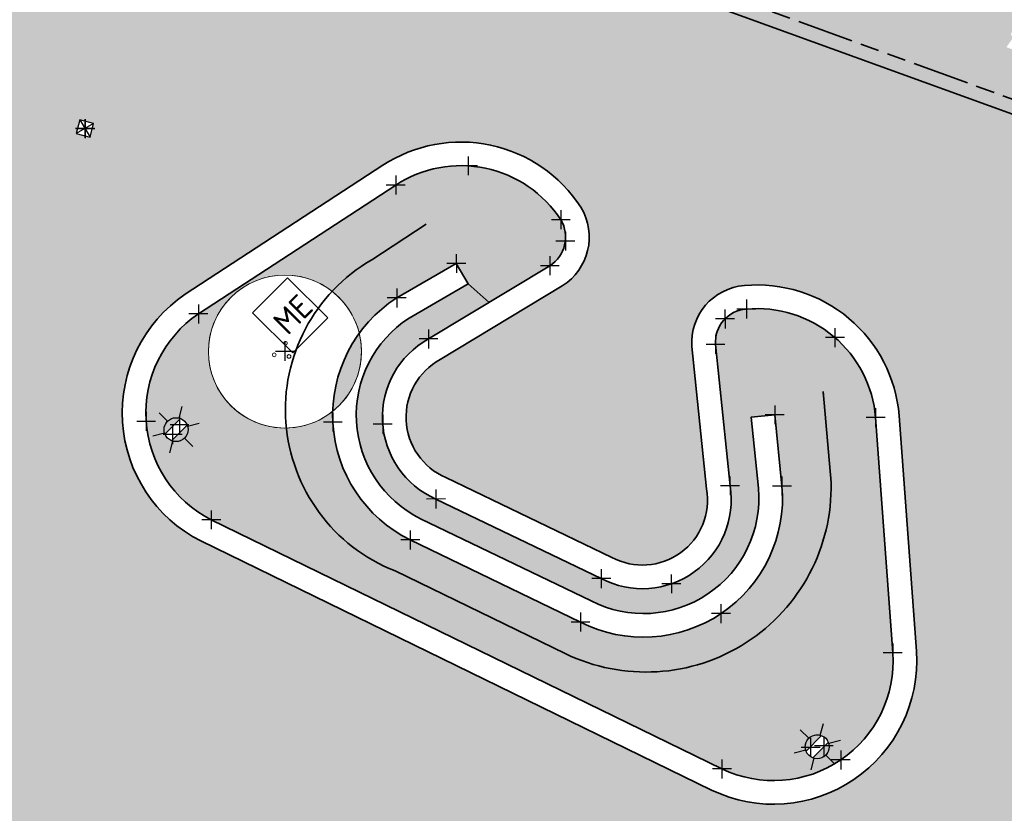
# Model space of a CAD drawing. Header units: millimetres. Extents: x -52896 to 112378, y -5052 to 108299.
# Tile 2 of 6: x 44507 to 65348, y 18488 to 35295. Entities that reach past the tile are written whole.
import ezdxf
from ezdxf.enums import TextEntityAlignment as Align

# ---------------------------------------------------------------- set-up
doc = ezdxf.new("R2010")
doc.units = ezdxf.units.MM
doc.header["$LTSCALE"] = 100
doc.linetypes.add('VH-TROTTOIRBAND_280-300', pattern=[26, 12, -2, 4, -2, 4, -2])
doc.layers.add('bomen nieuw kleur', color=98, linetype='Continuous', lineweight=0, transparency=0.4)
for name, color, linetype, lineweight, true_color in [('N-WE-GR-BOOM-S', 7, 'Continuous', 25, 0x00a500), ('R-WE-GR-GRAS-A', 7, 'Continuous', 18, 0x7ca500), ('R-WE-VH-KANTOPSLUITING_TROTTOIRBAND_280 300-G', 6, 'VH-TROTTOIRBAND_280-300', 35, 0xff00ff), ('R-WE-VH-VERHARDING_BETONSTRAATSTEEN_KF_ROOD_ELLEBOOG-A', 1, 'Continuous', 18, 0xff0000)]:
    doc.layers.add(name, color=color, linetype=linetype, lineweight=lineweight, true_color=true_color)
doc.layers.add('R-WE-AL-SITUATIEMETING-S', color=7, linetype='Continuous')
doc.layers.add('X-XX-AL-MEETPUNT_MARKER-S', color=7, linetype='Continuous')
for name, color, linetype, lineweight in [('R-WE-GW-OPHOGING-G', 90, 'Continuous', 35), ('R-WE-IE-MEUBILAIR_WEGMEUBILAIR_LICHTMAST-S', 7, 'Continuous', 25), ('R-WE-IE-MEUBILAIR_WEGMEUBILAIR_ZITBANK-G', 7, 'Continuous', 35), ('R-WE-RI-KOLK-S', 7, 'Continuous', 25), ('R-WE-VH-KANTOPSLUITING_VOORKANTBAND-G', 50, 'Continuous', 35), ('R-WE-VH-VERHARDING_BETONSTRAATSTEEN_KF_HEIDEPAARS_ELLEBOOG-A', 241, 'Continuous', 18), ('X-XX-AL-T25', 7, 'Continuous', 25)]:
    doc.layers.add(name, color=color, linetype=linetype, lineweight=lineweight)
doc.styles.add('NLCS-ISO', font='txt')
doc.styles.add('NLCS-ISO-M200-T25', font='txt', dxfattribs={"height": 0.5})
pattern_1 = [(90, (0, 0), (-898.025612, 898.025612), [238.125, -1557.926224]), (45, (0, 0), (-898.0256121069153, 898.0256121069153), [238.125, -1031.875]), (135, (0, 0), (-898.0256121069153, -898.0256121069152), [238.125, -1031.875])]

# ---------------------------------------------------------------- blocks, each defined once
blk = doc.blocks.new('N-SIE-WEG_LICHTMAST-SO')
h = blk.add_hatch(color=256)
h.paths.add_polyline_path([(1.162672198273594, 0.5, 0.6585046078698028), (-1.162672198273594, 0.5)])
h.paths.add_polyline_path([(-1.162672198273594, -0.5, 0.6585046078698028), (1.162672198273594, -0.5)])
at = {"flags": 128}
for points in [[(8.349587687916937e-10, 1.265625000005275), (1.669846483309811e-09, 2.53125000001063)], [(-2.192125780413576, 1.265625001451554), (-1.096064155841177, 0.6328125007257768)], [(1.096064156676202, 0.6328124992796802), (2.192125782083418, 1.26562499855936)], [(-1.162672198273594, 0.5), (1.162672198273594, 0.5)], [(-2.192125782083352, -1.26562499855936), (-1.096064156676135, -0.6328124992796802)], [(-1.162672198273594, -0.5), (1.162672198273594, -0.5)], [(2.192125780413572, -1.265625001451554), (1.096064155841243, -0.6328125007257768)], [(-8.349587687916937e-10, -1.265625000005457), (-1.669775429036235e-09, -2.53125000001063)]]:
    blk.add_lwpolyline(points, dxfattribs=at)
at = {"ltscale": 0.5}
blk.add_circle((0, 0), 1.265625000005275, dxfattribs=at)
at = {"style": 'NLCS-ISO'}
blk.add_attdef('TYPE', text='', height=1.8, dxfattribs=at).set_placement((1.669846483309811e-09, 2.53125000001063), align=Align.BOTTOM_CENTER)
blk = doc.blocks.new('SRI-KOLK_A_INMETING_RE01')
at = {"flags": 128}
blk.add_lwpolyline([(-0.15, -0.1499999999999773), (0.15, -0.1499999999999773), (0.15, 0.1499999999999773), (-0.15, 0.1499999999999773)], close=True, dxfattribs=at)
for points in [[(-0.15, -0.1499999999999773), (0.15, 0.1499999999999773)], [(0.15, -0.1499999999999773), (-0.15, 0.1499999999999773)]]:
    blk.add_lwpolyline(points)
blk = doc.blocks.new('SAL-MEETPUNT_MARKER-SO')
at = {"layer": 'X-XX-AL-MEETPUNT_MARKER-S'}
for points in [[(0.7071067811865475, 0.7071067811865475), (-0.7071067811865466, -0.7071067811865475)], [(0.7071067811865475, -0.7071067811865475), (-0.7071067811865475, 0.7071067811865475)]]:
    blk.add_lwpolyline(points, dxfattribs=at)
blk = doc.blocks.new('Group-177_18')
at = {"layer": 'bomen nieuw kleur', "color": 96, "linetype": 'Continuous', "lineweight": 13, "ltscale": 0.6902280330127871}
for centre, radius in [((-0.6688578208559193, -0.4398368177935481), 5.399999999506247), ((-1.365226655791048, -0.0689216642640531), 0.1299999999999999), ((-0.228468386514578, -0.05507939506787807), 0.13), ((-0.7072547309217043, -0.8843616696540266), 0.13)]:
    blk.add_circle(centre, radius, dxfattribs=at)
blk = doc.blocks.new('Tree new-multistem-DO_18')
at = {"layer": 'bomen nieuw kleur', "color": 96, "linetype": 'Continuous', "lineweight": 13, "ltscale": 0.6902280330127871}
blk.add_blockref('Group-177_18', (0, 0), dxfattribs=at)

msp = doc.modelspace()

# ---------------------------------------------------------------- hatches: boundary and pattern name
at = {"layer": 'R-WE-GR-GRAS-A'}
h = msp.add_hatch(dxfattribs=at)
h.set_pattern_fill('GRASS', color=256, scale=50)
h.set_pattern_definition(pattern_1)
h.paths.add_polyline_path([(33887.94043083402, 29690.60858189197), (31171.11952124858, 25401.47363404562), (30545.83833171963, 23173.45558340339), (30411.72413189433, 18753.03497205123), (31181.5643064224, 14869.11644744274), (30716.34141781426, 9870.989131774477), (31133.60307369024, 5861.160368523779), (31705.39923237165, 2333.909150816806), (32817.83345036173, -721.2546927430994), (32391.0775705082, -1874.044534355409), (30648.34919181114, -3006.306782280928), (28371.79237761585, -4753.242295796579), (34801.86822683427, -4647.131156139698), (34722.69332322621, -2782.804481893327), (34375.77931522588, -2797.537352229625)])
h.paths.add_polyline_path([(68244.73930850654, 37701.50635222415), (67238.20887634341, 47131.47822331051), (65444.8300127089, 47534.24025160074), (66712.13843501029, 61046.24921997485), (56339.30076360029, 64485.41941685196), (56091.92808511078, 63562.39693135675), (55950.41645634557, 53793.36047647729), (55854.78729562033, 45253.36232816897), (55778.67695198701, 39885.15948930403, 0.3348562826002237), (58451.91543748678, 35863.2017254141), (66902.55923802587, 32789.37459254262), (75061.62929090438, 29864.80125341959), (77651.54256165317, 28905.35829571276, 0.4200545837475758), (82759.83210815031, 31434.92064571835), (83346.30860625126, 33618.09561551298), (82128.33482460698, 33947.38321275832)])
h.paths.add_polyline_path([(66078.83441741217, 35632.46937008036), (65796.23638451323, 34855.54366414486), (65724.17573111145, 34881.75492056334), (65703.07828314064, 34599.43104046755), (65391.5881690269, 34712.73208439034), (65556.80692373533, 34942.63345168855), (65484.74627041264, 34968.84470808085), (65767.3443032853, 35745.77041398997)], flags=16)
h.paths.add_polyline_path([(63256.52024476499, 38494.1415596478, -1), (63820.99777268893, 39061.03230791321, -1)], flags=16)
h.paths.add_polyline_path([(63503.47916323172, 38742.15626201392, -1), (63574.03885420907, 38813.01760553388, -1)], flags=0)
h.paths.add_polyline_path([(73076.66637290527, 31230.58740095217), (73358.55651468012, 31127.93289343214), (73255.90200710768, 30846.04275152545), (72974.01186528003, 30948.69725909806)], flags=16)
h.paths.add_polyline_path([(60716.21125765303, 35731.89189895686), (60613.66282936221, 35449.96314933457), (60331.734079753, 35552.51157766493), (60434.28250805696, 35834.44032730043)], flags=16)
h.paths.add_polyline_path([(79608.13436972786, 32983.87573065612, -1), (77322.00038184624, 30687.96820039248, -1)], flags=16)
h.paths.add_polyline_path([(76845.63406537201, 30458.29093044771, -1), (76488.42562974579, 30099.55537882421, -1)], flags=16)
h.paths.add_polyline_path([(58046.47795875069, 36826.89224770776, -1), (58403.68639437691, 37185.62779933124, -1)], flags=16)
h.paths.add_polyline_path([(58925.46108967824, 38634.02727708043), (58577.63100611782, 38436.50706807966), (58380.1107971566, 38784.337151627), (58727.94088071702, 38981.85736062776)], flags=16)
h.paths.add_polyline_path([(58925.46108967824, 38634.02727708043), (58862.71751476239, 38630.71087509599), (58826.56343001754, 38610.18026920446, -0.2748725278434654), (58648.77811432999, 38509.22237509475), (58588.18987992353, 38474.81649341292), (58553.78399821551, 38535.4047277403, -0.06645234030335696), (58511.66656145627, 38567.45952725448, -0.2046814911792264), (58452.82610419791, 38713.19004346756), (58418.42022250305, 38773.77827780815), (58479.00845681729, 38808.18415950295, -0.2748725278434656), (58656.79377255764, 38909.14205356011), (58692.94785732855, 38929.67265958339), (58727.94088071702, 38981.85736062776)], flags=16)
h.paths.add_polyline_path([(58878.57627230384, 38659.68728580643), (58802.68007894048, 38655.6756832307, -0.549943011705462), (58540.48470170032, 38596.40086907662, -0.7419630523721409), (58683.62896496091, 38865.32288408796), (58725.95739892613, 38928.44680037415)], flags=0)
h.paths.add_polyline_path([(58628.67680365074, 38684.97000459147, -1), (58676.8950832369, 38733.39442406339, -1)], flags=0)
h.paths.add_polyline_path([(78266.32830747, 31794.03597164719, -1), (78211.29174851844, 31738.76412371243, -1)], flags=0)
h.paths.add_polyline_path([(57502.72857993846, 42164.48915595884, -1), (59788.86256782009, 44460.39668622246, -1)], flags=16)
h.paths.add_polyline_path([(78504.01359876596, 32038.62274503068, -1), (78448.97703980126, 31983.35089708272, -1)], flags=0)
h.paths.add_polyline_path([(78578.95671767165, 31761.29871102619, -1), (78523.92015870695, 31706.02686307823, -1)], flags=0)
h.paths.add_polyline_path([(58704.64835679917, 43182.54781864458, -1), (58759.68491576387, 43237.81966659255, -1)], flags=0)
h.paths.add_polyline_path([(58629.70523789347, 43459.87185264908, -1), (58684.74179684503, 43515.14370058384, -1)], flags=0)
h.paths.add_polyline_path([(58392.01994665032, 43215.285079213, -1), (58447.05650561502, 43270.55692716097, -1)], flags=0)
h.paths.add_polyline_path([(62752.82001327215, 51276.76893350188), (61119.13637698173, 51358.88698771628), (60373.4108798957, 52814.75754547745), (61261.36901896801, 54188.5100492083), (62895.05265529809, 54106.39199492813), (63640.77815242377, 52650.5214371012)], flags=16)
edge = h.paths.add_edge_path()
edge.add_arc((94825.26127321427, 98374.63018261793), 10399.75130898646, 319.4239527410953, 346.5461266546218)
edge.add_arc((101928.1093061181, 96366.86453055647), 3039.542317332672, 352.2123106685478, 416.3800498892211)
edge.add_line((103611.0477614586, 98897.97805123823), (98366.53633353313, 100503.2412325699))
edge.add_line((98366.53633353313, 100503.2412325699), (92496.43112359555, 102347.5868684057))
edge.add_line((92496.4311236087, 102347.5868684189), (88889.98606290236, 103100.7429108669))
edge.add_arc((89111.1153926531, 100727.1970995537), 2383.824217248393, 95.32254779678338, 162.985212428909)
edge.add_arc((88844.69157423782, 100237.9100055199), 2336.876130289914, 149.4776912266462, 221.1984612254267)
edge.add_line((87086.34979439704, 98698.6815515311), (89356.6603020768, 95815.69348373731))
edge.add_arc((100878.2851309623, 104048.7672607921), 14160.9089579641, 215.5486802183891, 234.0337913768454)
edge.add_line((92561.46979304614, 92587.44425029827), (92785.00531682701, 93018.48023468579))
edge.add_line((92785.00531682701, 93018.4802346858), (92980.5966696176, 93025.8215750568))
edge.add_ellipse((92990.51666753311, 93151.28193245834), major_axis=(-0.2666256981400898, 124.9997156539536), ratio=0.9999999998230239, start_angle=92.02732270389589, end_angle=182.0273226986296, ccw=False)
edge.add_ellipse((92990.51666753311, 93151.28193245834), major_axis=(-0.2666256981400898, 124.9997156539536), ratio=0.9999999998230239, start_angle=182.0273226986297, end_angle=452.02732270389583, ccw=False)
edge.add_line((93010.3815360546, 93026.93952248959), (93205.40493406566, 93034.2595452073))
edge.add_line((93205.4049340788, 93034.2595452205), (93495.84826882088, 92564.18170511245))
edge.add_line((93495.84826875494, 92564.18170515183), (92638.41928944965, 92531.9989019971))
edge.add_arc((100878.2851309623, 104048.7672607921), 14160.90895796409, 234.4175364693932, 249.1713507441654)
edge.add_line((95843.02908856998, 90813.30205916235), (99560.0299112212, 89944.41605742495))
edge.add_arc((99993.49826535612, 92959.44401739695), 3046.02830150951, 261.8186886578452, 333.7043049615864)
h.paths.add_polyline_path([(99391.69723498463, 92947.14633336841, -0.1060884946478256), (93973.11673331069, 95271.87456447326), (89416.32236683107, 99669.5614677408), (89301.67400106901, 99937.66828637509, -0.1832087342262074), (89190.16205038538, 100198.4405542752), (89043.22944676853, 100542.0445180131), (89298.65552814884, 100798.5625815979), (95887.0383568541, 98358.94955848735), (100590.6246155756, 97079.21665420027, -0.4624203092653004), (101713.3403245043, 95171.00454935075, -0.2150448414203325)], flags=0)
h.paths.add_polyline_path([(95296.05443565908, 95632.49324948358, -1), (95860.53196358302, 96199.38399774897, -1)], flags=0)
h.paths.add_polyline_path([(95543.01335413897, 95880.50795186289, -1), (95613.5730451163, 95951.36929538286, -1)], flags=0)
h.paths.add_polyline_path([(89307.57570994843, 99931.6667226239, -1), (89872.05323787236, 100498.5574708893, -1)], flags=0)
h.paths.add_polyline_path([(99391.69723498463, 92947.14633336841, 0.2150448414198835), (101713.3403245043, 95171.00454935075, 0.4624203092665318), (100590.6246155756, 97079.21665420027), (95887.0383568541, 98358.94955848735), (89298.65552814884, 100798.5625815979), (89043.22944676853, 100542.0445180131), (89190.16205038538, 100198.4405542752, -0.6825790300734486), (89872.05323787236, 100498.5574708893, -1.010577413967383), (89301.67400106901, 99937.66828637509), (89416.32236683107, 99669.5614677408), (93973.11673331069, 95271.87456447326, 0.1060884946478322)], flags=16)
edge = h.paths.add_edge_path()
edge.add_line((34969.61266675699, 100034.25977274), (36757.75344613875, 100098.1781088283))
edge.add_line((36757.75344613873, 100098.1781088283), (37882.62655688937, 100162.0959048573))
edge.add_line((37882.62655694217, 100162.0959048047), (39050.61347584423, 100235.298072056))
edge.add_line((39050.61347584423, 100235.298072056), (40413.84863156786, 100599.5382540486))
edge.add_arc((39983.61233210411, 102243.7081944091), 1699.528777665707, 284.6640121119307, 360.3010024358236)
edge.add_line((41683.11765708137, 102252.6365998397), (41451.50857845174, 103758.9905538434))
edge.add_line((41451.50857845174, 103758.9905538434), (41246.20018323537, 104537.7860744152))
edge.add_arc((37901.02968891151, 102258.3901385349), 4047.939163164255, 394.2704795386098, 453.3702377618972)
edge.add_line((37663.06012604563, 106299.328390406), (33073.69196135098, 105414.8461420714))
edge.add_arc((35214.47169297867, 96724.96973197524), 8949.686580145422, 103.8394254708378, 137.2466504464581)
edge.add_arc((31956.07791765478, 98684.37123014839), 5283.852807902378, 128.8323578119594, 150.9238641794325)
edge.add_ellipse((27277.61771893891, 101061.5446505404), major_axis=(-199.9996673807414, -0.4266013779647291), ratio=0.9999999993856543, start_angle=413.61636537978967, end_angle=612.268032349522, ccw=False)
edge.add_arc((31956.07791765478, 98684.37123014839), 5283.852807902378, 155.2049581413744, 164.924371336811)
edge.add_line((26854.07761326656, 100058.6686467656), (27926.53277916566, 98508.14618092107))
edge.add_arc((29226.334878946, 99629.7359320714), 1716.813638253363, 220.7906695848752, 294.7408452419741)
edge.add_line((29944.84650093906, 98070.50852156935), (31068.38657746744, 98427.87345590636))
edge.add_line((31068.38657746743, 98427.87345590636), (31760.64377970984, 98760.2767741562))
edge.add_arc((35451.60406784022, 94141.75381481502), 5912.185904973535, 94.67623249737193, 128.6306122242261, ccw=False)
h.paths.add_polyline_path([(31946.90137442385, 101277.2728227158, -0.2264729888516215), (29606.88755291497, 100372.8396770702), (29621.31266967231, 100903.2017382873, -0.01044324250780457), (29883.8059955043, 101156.1307981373, -0.3667992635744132), (30273.9554182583, 101495.7848061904, -0.08422569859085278), (32809.55626874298, 102942.938915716, -0.02655224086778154), (37389.89975361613, 103417.2790482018), (38354.46662208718, 103383.9810599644), (38476.87901388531, 103353.1540427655, -0.715312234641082), (38546.65772242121, 103119.2253594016), (34840.54331603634, 102862.4180255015, 0.1170196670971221)], flags=16)
h.paths.add_polyline_path([(29996.99429479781, 100812.3742504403, -1), (30561.4718227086, 101379.2649986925, -1)], flags=0)
h.paths.add_polyline_path([(34840.54331603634, 102862.4180255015), (38546.65772242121, 103119.2253594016, 0.715312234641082), (38476.87901388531, 103353.1540427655), (38354.46662208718, 103383.9810599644), (37389.89975361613, 103417.2790482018, 0.02655224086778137), (32809.55626874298, 102942.938915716, 0.08422569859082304), (30273.9554182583, 101495.7848061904, -0.2017887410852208), (30561.4718227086, 101379.2649986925, -1), (29996.99429479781, 100812.3742504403, -0.2391293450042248), (29883.8059955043, 101156.1307981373, 0.01044324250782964), (29621.31266967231, 100903.2017382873), (29606.88755291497, 100372.8396770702, 0.2264729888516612), (31946.90137442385, 101277.2728227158, -0.1170196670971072)], flags=16)
h.paths.add_polyline_path([(62987.18248174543, 21885.71230909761), (62624.41085362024, 26870.05266127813, 0.4164545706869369), (59887.95417667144, 29165.8535792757, 0.412712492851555), (59234.77354531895, 28414.92544500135), (59541.6747031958, 25423.80447132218, -0.6177320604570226), (56817.13523805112, 23458.59565217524), (53316.18227336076, 25143.94556805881, -0.620093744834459), (53159.04536528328, 28533.48801392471), (54443.62265139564, 29308.39039228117), (53998.96640668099, 29697.71404708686), (52747.51708304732, 28974.94298091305, 0.5814237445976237), (52992.36386799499, 24727.23599255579), (56600.16235298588, 22986.31684661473, 0.5895165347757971), (60143.44346111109, 25371.36820902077), (59991.35057958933, 26877.48678948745), (60488.82050519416, 26927.72296305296), (60641.23983749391, 25418.37166297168, -0.5892264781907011), (56377.86235184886, 22538.41777186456), (52772.84879053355, 24277.9930714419, -0.5832561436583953), (52486.85449851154, 29401.79754317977), (53748.90245616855, 30130.68982092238), (53998.96640668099, 29697.71404708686), (54443.62265139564, 29308.39039228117), (55728.19993752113, 30083.29277065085, 0.4046548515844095), (55961.58908222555, 31057.47884485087, 0.4145368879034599), (52467.0248425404, 31792.56618641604), (48288.76683390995, 29063.33046875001, 0.5701355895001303), (48561.10990606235, 24703.88104807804), (59370.61440958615, 19428.57466956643, 0.574509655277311)])
h.paths.add_polyline_path([(61567.0114583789, 20077.52373900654, -1), (61209.80302276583, 19718.78818739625, -1)], flags=16)
h.paths.add_polyline_path([(48977.39538015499, 27118.83703206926, -1), (51263.52936803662, 29414.7445623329, -1)], flags=16)
h.paths.add_polyline_path([(50179.3151569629, 28136.89569480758, -1), (50234.3517159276, 28192.16754275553, -1)], flags=0)
h.paths.add_polyline_path([(50104.3720380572, 28414.21972881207, -1), (50159.40859700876, 28469.49157674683, -1)], flags=0)
h.paths.add_polyline_path([(47637.38414150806, 26433.53078937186, -1), (47994.59257713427, 26792.26634099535, -1)], flags=16)
h.paths.add_polyline_path([(70633.15670534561, 26521.56036224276, 0.5631067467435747), (67225.10499128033, 23770.71040009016), (68792.33211875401, 14359.61221066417, 0.1746882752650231), (69622.67376224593, 12941.50969144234), (74856.00666492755, 8289.292614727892, 0.4940338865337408), (78838.66350906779, 9179.551825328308), (83338.94421371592, 19010.88650476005, 0.4486844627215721), (81940.18190299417, 22373.73886562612)])
h.paths.add_polyline_path([(77757.2410103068, 17951.30924115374, -0.4337534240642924), (78039.00590721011, 17277.72995155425), (77167.3911469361, 15338.10596098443, -0.494915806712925), (76393.12271493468, 15157.37149645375), (73977.89574206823, 17150.03124536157, -0.1788671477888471), (73106.21342737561, 18648.10359624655), (73063.16033676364, 18894.49139092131, -0.5791766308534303), (73730.000334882, 19449.19067482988)], flags=16)
h.paths.add_polyline_path([(74756.18960166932, 14641.74147745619, -1), (74191.7120737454, 14074.8507291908, -1)], flags=16)
h.paths.add_polyline_path([(74509.23068318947, 14393.72677507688, -1), (74438.67099222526, 14322.86543157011, -1)], flags=0)
h.paths.add_polyline_path([(80649.9673373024, 17943.07408761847), (81104.98109681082, 17735.80016578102), (78622.63326759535, 12286.47779926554), (78167.61950807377, 12493.75172108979)], flags=16)
h.paths.add_polyline_path([(82278.89552285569, 19054.58745518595), (82732.94765443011, 18845.21538959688), (78555.58270936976, 9786.024746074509), (78101.53057780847, 9995.396811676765)], flags=16)
h.paths.add_polyline_path([(69830.52173509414, 14162.8640568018, -1), (69473.31329948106, 13804.1285051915, -1)], flags=16)
h.paths.add_polyline_path([(76923.47885660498, 8472.171210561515, -1), (76566.27042097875, 8113.435658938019, -1)], flags=16)
h.paths.add_polyline_path([(64014.31210794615, 38886.54396156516), (64719.90901785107, 39595.15739689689), (63869.57289545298, 40441.87368878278), (63163.97598554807, 39733.26025345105)], flags=24)
h.paths.add_polyline_path([(59145.08748474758, 44368.35729006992), (59885.96424013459, 45112.40139715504), (59035.62811773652, 45959.11768904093), (58294.7513623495, 45215.0735819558)], flags=24)
h.paths.add_polyline_path([(78478.68018391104, 31691.78871154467), (79219.55693929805, 32435.83281862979), (78369.22081689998, 33282.54911051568), (77628.34406151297, 32538.50500343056)], flags=8)
h.paths.add_polyline_path([(91411.2143084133, 99113.3800399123), (92116.81121831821, 99821.99347524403), (91266.47509592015, 100668.7097671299), (90560.87818601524, 99960.09633179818)], flags=8)
h.paths.add_polyline_path([(96149.97764647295, 93283.80591278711), (97173.09316583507, 94311.29539401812), (96322.75704343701, 95158.01168590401), (95299.64152407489, 94130.522204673)], flags=8)
h.paths.add_polyline_path([(29686.65852962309, 101041.7304944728), (30709.77404899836, 102069.219975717), (29859.43792654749, 102915.9362676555), (28836.32240717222, 101888.4467864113)], flags=24)
h.paths.add_polyline_path([(50287.79624254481, 28237.22703097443), (51028.67299793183, 28981.27113805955), (50178.33687553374, 29827.98742994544), (49437.46012014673, 29083.94332286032)], flags=8)
h.paths.add_polyline_path([(74815.77561487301, 15190.99938159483), (75838.89113424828, 16218.48886283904), (74988.5550118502, 17065.20515472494), (73965.43949247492, 16037.71567348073)], flags=24)
h.paths.add_polyline_path([(71395.00442184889, 21244.34293782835), (72135.88117723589, 21988.38704491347), (71285.54505483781, 22835.10333679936), (70544.6682994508, 22091.05922971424)], flags=24)
h = msp.add_hatch(dxfattribs=at)
h.set_pattern_fill('GRASS', color=256, scale=50)
h.set_pattern_definition(pattern_1)
h.paths.add_polyline_path([(50225.73040815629, 49431.1079368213), (50224.6664883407, 49483.19323433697), (50178.26651414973, 49589.11230646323), (49888.44066374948, 49593.81626518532), (49900.35444071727, 50327.86194252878), (49893.6906737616, 50350.1962153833), (49541.92273841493, 50374.15273716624), (49685.80783249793, 52486.9036132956), (49922.51937741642, 52470.7827997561), (49981.96372432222, 53013.86065171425), (50134.99043122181, 52997.11061743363), (50162.75411033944, 53250.75692743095), (50607.49558292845, 53202.07630774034), (50613.33762590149, 53783.141241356), (50622.853540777, 54693.4627437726), (50280.43452617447, 54686.4683251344), (50277.22172194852, 54843.75448662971), (49943.14478176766, 54849.17665349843), (49955.41329272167, 55605.07862134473), (49596.6268563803, 55629.51312553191), (49740.51195051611, 57742.26400160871), (49977.22349543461, 57726.14318806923), (50036.66784234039, 58269.22104002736), (50189.69454923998, 58252.47100574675), (50217.45822835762, 58506.11731574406), (50357.62619737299, 58490.77477628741), (50358.09294313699, 58491.67292398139), (50360.4069260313, 58490.47040258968), (50662.19970094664, 58457.43669605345), (50693.69718197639, 61470.58200798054), (49045.77298104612, 62463.2132549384), (43094.21128633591, 52664.72088674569), (43807.77020313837, 51629.62201596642), (37611.1355218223, 39478.18191095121), (32410.42620981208, 40107.02183642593), (28316.20185133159, 42871.62716510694), (28151.36720645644, 35917.40223215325), (34352.91450610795, 35798.18459573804), (34357.41728348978, 35978.12625058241), (41361.69974097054, 35802.85430130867, 0.2838628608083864), (44357.30331741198, 37654.79685212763), (50208.76946293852, 48195.41490574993, 0.109493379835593), (50566.09397392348, 49438.06036988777)])
h.paths.add_polyline_path([(42405.85080281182, 43875.30953884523, -1), (44691.98479069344, 46171.21706910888, -1)], flags=16)
h.paths.add_polyline_path([(39232.8183490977, 37154.32232917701), (39279.79321351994, 37107.54743397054), (39230.46683085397, 37079.74486216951), (39241.33407599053, 37068.9238782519), (39124.66707172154, 36951.75810623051), (39077.69220729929, 36998.53300143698), (39194.35921156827, 37115.69877345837), (39205.22645670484, 37104.87778954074)], flags=16)
h.paths.add_polyline_path([(38981.19448606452, 37104.28802555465), (39028.16935048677, 37057.51313034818), (38978.84296782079, 37029.71055854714), (38989.71021295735, 37018.88957462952), (38873.04320868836, 36901.72380260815), (38826.06834426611, 36948.49869781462), (38942.73534853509, 37065.664469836), (38953.60259367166, 37054.84348591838)], flags=16)
h.paths.add_polyline_path([(46404.59720974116, 42567.9985816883, -1), (46047.38877412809, 42209.263030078, -1)], flags=16)
h.paths.add_polyline_path([(43350.17872843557, 44981.37731009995, -1), (43295.14216947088, 44926.10546215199, -1)], flags=0)
h.paths.add_polyline_path([(43662.80713863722, 44948.64004947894, -1), (43607.77057967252, 44893.36820153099, -1)], flags=0)
h.paths.add_polyline_path([(43587.86401971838, 45225.96408347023, -1), (43532.82746076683, 45170.69223553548, -1)], flags=0)
h.paths.add_polyline_path([(29981.66698515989, 36344.88600430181, -1), (30338.87542078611, 36703.6215559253, -1)], flags=16)
h.paths.add_polyline_path([(49711.25759483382, 53818.25189714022, -1), (50068.46603046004, 54176.98744876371, -1)], flags=16)
h.paths.add_polyline_path([(22713.69909717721, 36839.60241355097), (22559.55158793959, 36432.40814231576), (22900.90462793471, 36454.07465507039), (22900.11355523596, 36487.20543252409), (23699.88560307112, 36506.301808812), (23709.43379122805, 36106.41578498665), (22864.42689736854, 36086.23932384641), (22867.67888421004, 36035.00470200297), (26468.75440193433, 35952.41050423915), (26479.44892484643, 37183.46966987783)])
h.paths.add_polyline_path([(23967.98331502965, 31617.14839988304), (20622.09112535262, 31670.28263715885), (20617.44089746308, 31377.45522190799), (20217.4913254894, 31383.80659667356, -0.1942353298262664), (20280.08327696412, 31357.37470677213, -1), (20152.01743781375, 31228.76136825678, -0.6747118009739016), (20217.4913254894, 31383.80659667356), (19817.54175371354, 31390.15797132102), (19822.19198161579, 31682.9853867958), (19702.34658296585, 31684.88858440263), (19689.82863532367, 31023.95152140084), (22978.53685104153, 31166.44371245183), (24651.86792934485, 28776.53540621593), (33128.71329224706, 28491.99160949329), (33887.94043083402, 29690.60858189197), (33863.96119897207, 31287.53086269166), (33866.70363046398, 31448.41943083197)])
edge = h.paths.add_edge_path(flags=16)
edge.add_spline(control_points=[(25699.24934481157, 29998.38461196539), (25687.46880690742, 30003.85554893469), (25658.00749116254, 30017.53752185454), (25602.50861545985, 29982.62679954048), (25556.39635166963, 29930.92810484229), (25485.31300046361, 29888.32258738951), (25422.55127653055, 29911.94921284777), (25370.68949145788, 29896.02565071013), (25341.44870945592, 29858.56592524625), (25313.47367973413, 29848.44921679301), (25299.59495047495, 29843.43020297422)], knot_values=[0, 0, 0, 0, 0.03712142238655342, 0.09283497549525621, 0.1734901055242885, 0.2575272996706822, 0.3138344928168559, 0.3641584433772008, 0.4082605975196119, 0.4516820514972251, 0.4516820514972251, 0.4516820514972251, 0.4516820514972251], degree=3, periodic=0)
edge.add_line((25299.59495046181, 29843.43020296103), (25352.69377536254, 29511.13768276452))
edge.add_ellipse((25386.05220133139, 29313.93914240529), major_axis=(-199.9996673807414, -0.4266013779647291), ratio=0.9999999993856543, start_angle=225.0000000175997, end_angle=279.47914054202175, ccw=False)
edge.add_ellipse((25386.05220133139, 29313.93914240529), major_axis=(-199.9996673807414, -0.4266013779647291), ratio=0.9999999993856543, start_angle=279.4791405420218, end_angle=585.0000000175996, ccw=False)
edge.add_line((25352.6937753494, 29511.13768275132), (25270.68629621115, 30024.34060135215))
edge.add_spline(control_points=[(25270.68629626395, 30024.34060129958), (25284.56502550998, 30029.35961510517), (25312.54005520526, 30039.47632363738), (25341.78083723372, 30076.93604902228), (25393.64262234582, 30092.85961119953), (25456.40434621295, 30069.23298578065), (25527.48769745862, 30111.83850316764), (25573.59996120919, 30163.53719793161), (25629.09883689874, 30198.44792023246), (25658.56015270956, 30184.76594727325), (25670.34069061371, 30179.29501030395)], knot_values=[0, 0, 0, 0, 0.04342145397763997, 0.08752360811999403, 0.1378475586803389, 0.1941547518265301, 0.2781919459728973, 0.3588470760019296, 0.4145606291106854, 0.4516820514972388, 0.4516820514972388, 0.4516820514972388, 0.4516820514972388], degree=3, periodic=0)
edge.add_line((25670.34069061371, 30179.29501030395), (25699.24934511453, 29998.38461195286))
h.paths.add_polyline_path([(43921.40941005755, 43161.23674562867), (44768.12570194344, 44011.57286802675), (43917.78957954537, 44858.28915991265), (43071.07328765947, 44007.95303751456)], flags=24)
at = {"layer": 'R-WE-VH-VERHARDING_BETONSTRAATSTEEN_KF_HEIDEPAARS_ELLEBOOG-A'}
h = msp.add_hatch(dxfattribs=at)
h.set_pattern_fill('AR-HBONE', color=256, scale=5, angle=137.6822123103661)
h.set_pattern_definition([(182.6822123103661, (181117156.4288713, -411735026.8687512), (-483.6709208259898, -531.2160015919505), [1523.999999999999, -507.9999999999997]), (272.6822123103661, (181116648.985756, -411735050.6412753), (-483.6709208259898, -531.2160015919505), [1524, -508])])
h.paths.add_polyline_path([(55778.67695198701, 39885.15948930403), (55854.78729562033, 45253.36232816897), (55950.41645634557, 53793.36047647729), (56091.92808508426, 63562.39693143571), (51013.91518275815, 63799.1342658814), (50994.36802187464, 61533.18864846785), (50913.32246455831, 53780.12518543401), (50870.64355636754, 49535.16890756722, -0.1185145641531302), (50471.6790023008, 48050.9151393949), (44622.65157102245, 37514.690096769, -0.2836666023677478), (41357.9448808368, 35502.85434924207), (34349.91257049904, 35678.22013310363), (34237.16709914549, 35680.38753552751), (34186.92362688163, 31562.97854188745), (34399.9576419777, 31559.34726344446), (34414.9813681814, 29988.02548452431), (36470.01759182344, 29972.97453357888), (36467.98910244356, 29627.22243190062), (36537.13923736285, 29628.52871427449), (36693.17714026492, 21368.41415129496), (39112.11568412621, 21387.94801815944), (39108.18522188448, 21656.49649186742), (39293.36900848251, 21659.20683266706), (39280.14303125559, 22018.5849660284), (42975.15651702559, 22077.26902176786), (42997.00067165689, 21713.41300353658), (43307.73545087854, 21717.9609024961), (43368.83571427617, 17543.29099520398), (45845.30239810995, 17555.58321136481), (45843.32496846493, 17699.50171306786), (46080.49557147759, 17702.76041969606), (46078.48511612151, 18132.56852068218), (49796.81191008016, 18197.33871595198), (49788.54558432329, 17819.95550149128), (50023.25523103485, 17814.81434435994), (50022.98847119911, 17756.92998224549), (50042.92857489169, 17757.2039578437), (50098.09631415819, 13742.06316646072), (52646.29038159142, 13740.15500397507), (52645.55327548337, 13793.80202421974), (52852.8905463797, 13796.65082305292), (52851.86389099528, 14277.96842259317), (56547.91984684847, 14306.76793004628), (56559.7646656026, 13896.89346933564), (56704.58514444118, 13901.07858570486), (56705.43860421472, 13849.58455014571), (56845.15688191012, 13851.50426899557), (56899.55267645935, 9892.546074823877), (59406.50436029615, 9934.096177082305), (59405.86479489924, 9980.644125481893), (59623.21095611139, 9983.630445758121), (59611.59921934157, 10356.75293773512), (63330.85126354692, 10380.36679788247), (63347.41621981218, 10108.65062256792), (63642.52649295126, 10114.80101868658), (63730.51524009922, 5892.896849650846), (66150.71567784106, 6006.18887777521), (66149.3355007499, 6106.638983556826), (66359.37593043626, 6109.524923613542), (66369.99802181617, 6503.059222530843), (70094.04093528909, 6536.377369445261), (70100.50202608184, 6160.927721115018), (70348.93910717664, 6164.341228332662), (70350.39472042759, 6058.400831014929), (70392.06782652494, 6058.92839630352), (70444.17627005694, 1942.81094894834), (72942.55945788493, 2021.381403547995), (72936.79358495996, 2286.655089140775), (73122.89921180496, 2290.700199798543), (73120.00399862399, 2587.031608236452), (76848.23937120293, 2623.457163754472), (76850.698831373, 2371.726024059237), (77105.32010083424, 2377.260360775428), (76999.87285291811, 7228.629834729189, -0.2188005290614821), (74528.96565869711, 7911.017895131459), (69296.08454689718, 12562.83334838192, -0.1743959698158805), (68299.86050068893, 14273.05704671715), (66730.6799203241, 23695.88559527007, -0.5641186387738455), (70804.2358645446, 26991.38303067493), (80600.74833992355, 23397.67165856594), (82759.83210815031, 31434.92064571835, -0.420054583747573), (77651.54256165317, 28905.35829571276), (75061.62929090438, 29864.80125341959), (66902.55923802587, 32789.37459254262), (58451.91543748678, 35863.2017254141, -0.334856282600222)])
h.paths.add_polyline_path([(56385.9269629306, 31322.09228688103, -0.4090944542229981), (55990.89921767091, 29657.83313862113), (53409.06035312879, 28100.37676885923, 0.6241207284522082), (53524.7382326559, 25598.46696376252), (57042.06404218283, 23905.23520172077, 0.6230487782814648), (59045.8959031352, 25357.07994253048), (58736.60380465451, 28371.50350831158, -0.4138792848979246), (59846.76930359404, 29664.1703583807, -0.4163074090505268), (63122.90350186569, 26908.93462097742), (63485.92830704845, 21921.11571471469, -0.5748424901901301), (59153.01008308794, 18978.40594323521), (48337.94671247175, 24256.42518675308, -0.571169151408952), (48011.6886820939, 29479.55953220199), (52193.58983941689, 32211.17495254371, -0.4155028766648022)], flags=16)
h.paths.add_polyline_path([(55961.58908222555, 31057.47884485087, -0.4046548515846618), (55728.19993752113, 30083.29277065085), (53159.04536528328, 28533.48801392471, 0.6200937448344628), (53316.18227336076, 25143.94556805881), (56817.13523805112, 23458.59565217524, 0.6177320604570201), (59541.6747031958, 25423.80447132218), (59234.77354531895, 28414.92544500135, -0.4127124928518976), (59887.95417667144, 29165.8535792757, -0.4164545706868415), (62624.41085362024, 26870.05266127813), (62987.18248174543, 21885.71230909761, -0.5745096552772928), (59370.61440958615, 19428.57466956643), (48561.10990606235, 24703.88104807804, -0.5701355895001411), (48288.76683390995, 29063.33046875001), (52467.0248425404, 31792.56618641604, -0.4145368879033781)], flags=0)
h.paths.add_polyline_path([(53748.90245616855, 30130.68982092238), (53998.96640668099, 29697.71404708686), (52747.51708304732, 28974.94298091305, 0.5814237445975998), (52992.36386799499, 24727.23599255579), (56600.16235298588, 22986.31684661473, 0.5895165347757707), (60143.44346111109, 25371.36820902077), (59991.35057958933, 26877.48678948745), (60488.82050519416, 26927.72296305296), (60641.23983749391, 25418.37166297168, -0.5892264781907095), (56377.86235184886, 22538.41777186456), (52772.84879053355, 24277.9930714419, -0.2927538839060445), (51132.13075460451, 27001.51332271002, -0.3814744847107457), (48977.39538015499, 27118.83703206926, -1), (51263.52936803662, 29414.7445623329, -0.1375440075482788), (51693.72682921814, 28653.10537590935, -0.09330154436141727), (52486.85449851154, 29401.79754317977)], flags=0)
h.paths.add_polyline_path([(46071.07082466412, 33098.02164125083), (45995.82434639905, 32807.61164226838), (45705.41434740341, 32882.8581205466), (45780.66082566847, 33173.26811952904)], flags=16)
h.paths.add_polyline_path([(51263.52936803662, 29414.7445623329, -1), (48977.39538015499, 27118.83703206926, -1)], flags=0)
h.paths.add_polyline_path([(50159.40859700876, 28469.49157674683, -1), (50104.3720380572, 28414.21972881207, -1)], flags=0)
h.paths.add_polyline_path([(50234.3517159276, 28192.16754275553, -1), (50179.3151569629, 28136.89569480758, -1)], flags=0)
h.paths.add_polyline_path([(47994.59257713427, 26792.26634099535, -1), (47637.38414150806, 26433.53078937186, -1)], flags=0)
h.paths.add_polyline_path([(53042.40297251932, 45445.65581578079), (53045.7621008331, 45745.63700896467), (53345.74329399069, 45742.27788062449), (53342.38416567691, 45442.29668744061)], flags=16)
h.paths.add_polyline_path([(42342.06998752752, 26323.6179330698), (42354.7739532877, 25523.71880858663), (41554.8748288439, 25511.01484289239), (41542.17086311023, 26310.91396729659)], flags=16)
h.paths.add_polyline_path([(61567.0114583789, 20077.52373900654, -1), (61209.80302276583, 19718.78818739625, -1)], flags=0)
h.paths.add_polyline_path([(53380.66790520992, 58353.02010581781), (53385.01316847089, 58652.98863529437), (53684.9816979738, 58648.64337203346), (53680.63643471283, 58348.67484255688)], flags=16)
h.paths.add_polyline_path([(72595.56364397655, 7496.764810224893), (72620.71002829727, 6697.160120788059), (71821.1053389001, 6672.013736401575), (71795.95895453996, 7471.618425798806)], flags=16)
h.paths.add_polyline_path([(41568.90682889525, 26111.87244207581), (41575.25881174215, 25711.92287995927), (42325.16424093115, 25723.83284785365), (42318.8122579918, 26123.78241008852)], flags=8)
h.paths.add_polyline_path([(71825.7881552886, 7273.016916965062), (71838.36134733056, 6873.21457218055), (72587.9907436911, 6896.789307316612), (72575.41755159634, 7296.5916521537)], flags=8)
h.paths.add_polyline_path([(50287.79624254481, 28237.22703097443), (51028.67299793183, 28981.27113805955), (50178.33687553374, 29827.98742994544), (49437.46012014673, 29083.94332286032)], flags=8)

# ---------------------------------------------------------------- linework, layer by layer
at = {"layer": 'R-WE-GR-GRAS-A'}
for points in [[(68244.73930850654, 37701.50635222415), (67238.20887634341, 47131.47822331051), (65444.8300127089, 47534.24025160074), (66712.13843501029, 61046.24921997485), (56339.30076360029, 64485.41941685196), (56091.92808511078, 63562.39693135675), (55950.41645634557, 53793.36047647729), (55854.78729562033, 45253.36232816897), (55778.67695198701, 39885.15948930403, 0.3348562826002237), (58451.91543748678, 35863.2017254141), (66902.55923802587, 32789.37459254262), (75061.62929090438, 29864.80125341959), (77651.54256165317, 28905.35829571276, 0.4200545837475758), (82759.83210815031, 31434.92064571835), (83346.30860625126, 33618.09561551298), (82128.33482460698, 33947.38321275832), (68244.73930850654, 37701.50635222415)], [(62987.18248174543, 21885.71230909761), (62624.41085362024, 26870.05266127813, 0.4164545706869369), (59887.95417667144, 29165.8535792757, 0.412712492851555), (59234.77354531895, 28414.92544500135), (59541.6747031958, 25423.80447132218, -0.6177320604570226), (56817.13523805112, 23458.59565217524), (53316.18227336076, 25143.94556805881, -0.620093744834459), (53159.04536528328, 28533.48801392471), (54443.62265139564, 29308.39039228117), (53998.96640668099, 29697.71404708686), (52747.51708304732, 28974.94298091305, 0.5814237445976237), (52992.36386799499, 24727.23599255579), (56600.16235298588, 22986.31684661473, 0.5895165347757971), (60143.44346111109, 25371.36820902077), (59991.35057958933, 26877.48678948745), (60488.82050519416, 26927.72296305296), (60641.23983749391, 25418.37166297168, -0.5892264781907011), (56377.86235184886, 22538.41777186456), (52772.84879053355, 24277.9930714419, -0.5832561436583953), (52486.85449851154, 29401.79754317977), (53748.90245616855, 30130.68982092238), (53998.96640668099, 29697.71404708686), (54443.62265139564, 29308.39039228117), (55728.19993752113, 30083.29277065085, 0.4046548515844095), (55961.58908222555, 31057.47884485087, 0.4145368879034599), (52467.0248425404, 31792.56618641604), (48288.76683390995, 29063.33046875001, 0.5701355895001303), (48561.10990606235, 24703.88104807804), (59370.61440958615, 19428.57466956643, 0.574509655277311), (62987.18248174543, 21885.71230909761)]]:
    msp.add_lwpolyline(points, format="xyb", close=True, dxfattribs=at)
at = {"layer": 'R-WE-GW-OPHOGING-G'}
msp.add_lwpolyline([(53107.90415495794, 30961.58913960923), (51958.44056654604, 30210.76018891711, 0.6262656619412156), (52451.70566017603, 23619.94634100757), (56052.82486365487, 21872.39120579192, 0.5617553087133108), (61680.15028980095, 25493.98592878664), (61510.58151497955, 27422.41303364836)], format="xyb", dxfattribs=at)
msp.add_lwpolyline([(61519.82785434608, 27317.2587005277), (61510.66910815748, 27421.41687730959)], dxfattribs=at)
at = {"layer": 'R-WE-IE-MEUBILAIR_WEGMEUBILAIR_ZITBANK-G'}
for points in [[(63122.90350186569, 26908.93462097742, 0.4163074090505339), (59846.76930359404, 29664.1703583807, 0.4138792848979), (58736.60380465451, 28371.50350831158), (59045.8959031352, 25357.07994253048, -0.6230487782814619), (57042.06404218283, 23905.23520172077), (53524.7382326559, 25598.46696376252, -0.6241207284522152), (53409.06035312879, 28100.37676885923), (55990.89921767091, 29657.83313862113, 0.4090944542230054), (56385.9269629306, 31322.09228688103, 0.4155193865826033), (52193.44727609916, 32211.08182451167), (48011.6886820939, 29479.55953220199, 0.5711691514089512), (48337.94671247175, 24256.42518675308), (59153.01008308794, 18978.40594323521, 0.5748424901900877), (63485.92830704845, 21921.11571471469)], [(62624.41085362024, 26870.05266127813, 0.416454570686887), (59887.95417667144, 29165.8535792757, 0.4127124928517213), (59234.77354531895, 28414.92544500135), (59541.6747031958, 25423.80447132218, -0.6177320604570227), (56817.13523805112, 23458.59565217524), (53316.18227336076, 25143.94556805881, -0.6200937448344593), (53159.04536528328, 28533.48801392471), (55728.19993752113, 30083.29277065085, 0.4046548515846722), (55961.58908222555, 31057.47884485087, 0.4145533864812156), (52466.90585373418, 31792.48845828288), (52466.90585364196, 31792.48845829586), (48288.76683390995, 29063.33046875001, 0.570135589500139), (48561.10990606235, 24703.88104807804), (59370.61440958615, 19428.57466956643, 0.5745096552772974), (62987.18248174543, 21885.71230909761)], [(53748.90245616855, 30130.68982092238), (52486.85449851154, 29401.79754317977, 0.5832561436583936), (52772.84879053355, 24277.9930714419), (56377.86235184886, 22538.41777186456, 0.5892264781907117), (60641.23983749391, 25418.37166297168), (60488.82050519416, 26927.72296305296), (59991.35057958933, 26877.48678948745), (60143.44346111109, 25371.36820902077, -0.589516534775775), (56600.16235298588, 22986.31684661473), (52992.36386799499, 24727.23599255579, -0.5814237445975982), (52747.51708304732, 28974.94298091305), (53998.96640668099, 29697.71404708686)]]:
    msp.add_lwpolyline(points, format="xyb", close=True, dxfattribs=at)
at = {"layer": 'R-WE-VH-KANTOPSLUITING_TROTTOIRBAND_280 300-G'}
msp.add_lwpolyline([(56023.77580742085, 63563.38416694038), (56391.89661457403, 63558.05166816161), (56250.39212811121, 53789.50827032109), (56154.76348415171, 45249.55627029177), (56078.54825587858, 39873.95572347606, 0.335477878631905), (58552.89472507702, 36145.70123239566), (67004.44743448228, 33071.54349414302), (75164.35306110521, 30146.67064821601), (77753.00105288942, 29187.69641775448, 0.4192058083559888), (82472.21606814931, 31520.61361304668), (83056.70553386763, 33696.39179997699)], format="xyb", dxfattribs=at)
at = {"layer": 'R-WE-VH-KANTOPSLUITING_VOORKANTBAND-G'}
msp.add_lwpolyline([(56091.92808508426, 63562.39693143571), (55950.41645634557, 53793.36047647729), (55854.78729562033, 45253.36232816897), (55778.67695198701, 39885.15948930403, 0.3348562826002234), (58451.91543748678, 35863.2017254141), (66902.55923802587, 32789.37459254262), (75061.62929090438, 29864.80125341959), (77651.54256165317, 28905.35829571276, 0.4200545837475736), (82759.83210815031, 31434.92064571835), (83346.30860625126, 33618.09561551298)], format="xyb", dxfattribs=at)
at = {"layer": 'R-WE-VH-VERHARDING_BETONSTRAATSTEEN_KF_ROOD_ELLEBOOG-A'}
for points in [[(48977.39538015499, 27118.83703206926, -1), (51263.52936803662, 29414.7445623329, -1), (48977.39538015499, 27118.83703206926, -1)], [(50104.3720380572, 28414.21972881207, -1), (50159.40859700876, 28469.49157674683, -1), (50104.3720380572, 28414.21972881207, -1)], [(50179.3151569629, 28136.89569480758, -1), (50234.3517159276, 28192.16754275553, -1), (50179.3151569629, 28136.89569480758, -1)], [(47637.38414150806, 26433.53078937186, -1), (47994.59257713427, 26792.26634099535, -1), (47637.38414150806, 26433.53078937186, -1)], [(61567.0114583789, 20077.52373900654, -1), (61209.80302276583, 19718.78818739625, -1), (61567.0114583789, 20077.52373900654, -1)]]:
    msp.add_lwpolyline(points, format="xyb", close=True, dxfattribs=at)
msp.add_lwpolyline([(50287.79624254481, 28237.22703097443), (51028.67299793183, 28981.27113805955), (50178.33687553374, 29827.98742994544), (49437.46012014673, 29083.94332286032)], close=True, dxfattribs=at)

# ---------------------------------------------------------------- block references
at = {"layer": 'N-WE-GR-BOOM-S', "color": 116, "linetype": 'Continuous', "lineweight": 18, "ltscale": 0.6902280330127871, "true_color": 0x136734, "xscale": 300, "yscale": 300, "zscale": 300, "rotation": 45.12221231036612}
msp.add_blockref('Tree new-multistem-DO_18', (50168.54329398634, 28502.08353853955), dxfattribs=at)
at = {"layer": 'R-WE-AL-SITUATIEMETING-S', "xscale": 200, "yscale": 200, "zscale": 200, "rotation": 45.12221231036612}
for p in [(45888.24258602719, 32990.43988089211), (45895.32268731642, 32986.21233251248), (53999.0501581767, 32198.80832021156), (52466.90585364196, 31792.48845829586), (55961.58908222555, 31057.47884485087), (56056.60086660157, 30604.42502811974), (53748.90245616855, 30130.68982092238), (55728.19993752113, 30083.29277065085), (52486.85449851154, 29401.79754317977), (48288.76683390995, 29063.33046875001), (59887.95417667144, 29165.8535792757), (59435.85029545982, 28956.99937037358), (61763.07697351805, 28563.15423738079), (53159.04536528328, 28533.48801392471), (59234.77354531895, 28414.92544500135), (50120.4623740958, 28266.79079720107), (60488.82050519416, 26927.72296305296), (47183.46228582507, 26786.91226112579), (47889.30407436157, 26717.7069900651), (51134.81727136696, 26771.29885729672), (52190.62333108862, 26727.58885736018), (62624.41085362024, 26870.05266127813), (47742.67264420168, 26508.09014032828), (59541.6747031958, 25423.80447132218), (60641.23983749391, 25418.37166297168), (53316.18227336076, 25143.94556805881), (48561.10990606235, 24703.88104807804), (52772.84879053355, 24277.9930714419), (56817.13523805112, 23458.59565217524), (58299.47201841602, 23347.20593287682), (56377.86235184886, 22538.41777186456), (59349.45888458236, 22716.58355694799), (62987.18248174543, 21885.71230909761), (61248.43510643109, 19881.59390820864), (61528.3793747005, 19914.71801818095), (61886.09944892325, 19619.20262356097), (59370.61440958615, 19428.57466956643)]:
    msp.add_blockref('SAL-MEETPUNT_MARKER-SO', p, dxfattribs=at)
at = {"layer": 'R-WE-IE-MEUBILAIR_WEGMEUBILAIR_LICHTMAST-S', "xscale": 200, "yscale": 200, "zscale": 200, "rotation": 45.12221231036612}
for p in [(47815.98835931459, 26612.89856517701), (61388.40724057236, 19898.1559632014)]:
    msp.add_blockref('N-SIE-WEG_LICHTMAST-SO', p, dxfattribs=at)
at = {"layer": 'R-WE-RI-KOLK-S', "xscale": 1000, "yscale": 1000, "zscale": 1000, "rotation": 165.4738647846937}
msp.add_blockref('SRI-KOLK_A_INMETING_RE01', (45888.24258602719, 32990.43988089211), dxfattribs=at)

# ---------------------------------------------------------------- texts
at = {"layer": 'X-XX-AL-T25', "insert": (49826.66961761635, 28943.35183281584), "char_height": 500, "attachment_point": 1, "rotation": 45.122212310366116, "style": 'NLCS-ISO-M200-T25'}
msp.add_mtext_dynamic_manual_height_columns('ME', width=1038.321381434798, gutter_width=2500, heights=[0], dxfattribs=at)

doc.saveas('drawing.dxf')
